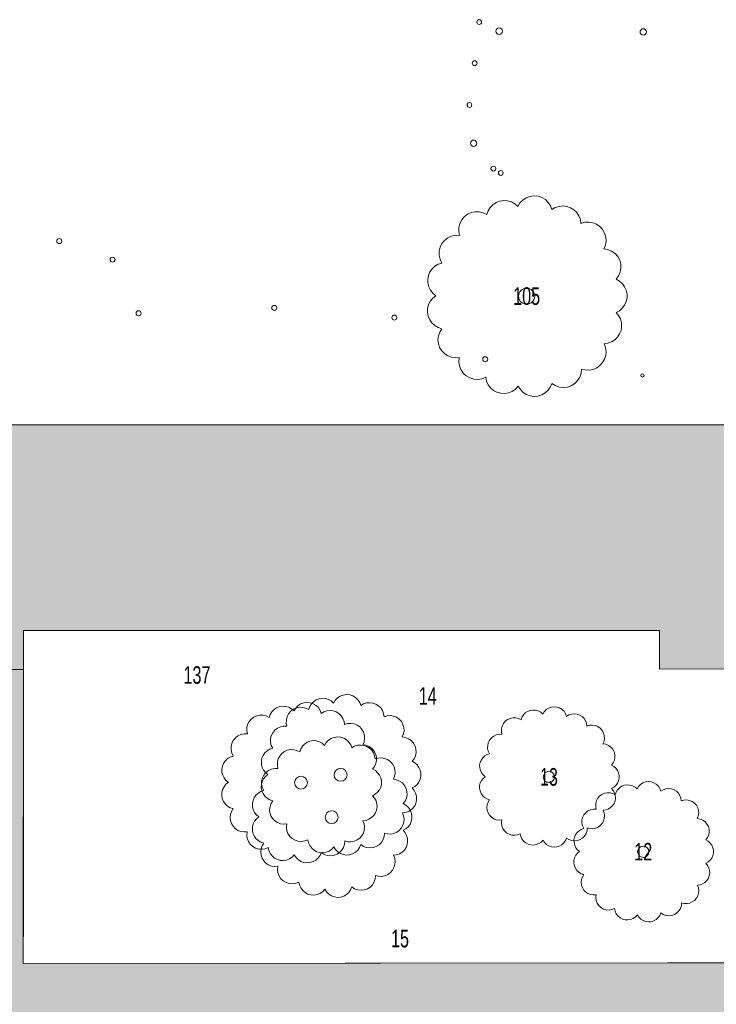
# Model space of a CAD drawing. Header units: metres. Extents: x -177922 to 5550634, y -507967 to 368279.
# Tile 26 of 125: x 1230812 to 1265433, y -94265 to -45328. Entities that reach past the tile are written whole.
import ezdxf

# ---------------------------------------------------------------- set-up
doc = ezdxf.new("R2010")
doc.units = ezdxf.units.M
doc.header["$LTSCALE"] = 0.05
for name, color, linetype in [('A_1_Schraffuren', 7, 'Continuous'), ('A_7_Bäume_Vermesser', 7, 'Continuous'), ('A_7_Gebäude Bestand', 7, 'Continuous'), ('A_7_Vermesser Bestand.Schraffuren', 7, 'Continuous')]:
    doc.layers.add(name, color=color, linetype=linetype)
doc.styles.add('ERSTELLTER_STIL_4', font='ARIALN.TTF', dxfattribs={"width": 0.8})

msp = doc.modelspace()

# ---------------------------------------------------------------- hatches: boundary and pattern name
at = {"layer": 'A_1_Schraffuren', "linetype": 'Continuous', "lineweight": 13}
for points in [[(1221846.226, -65463.526), (1221827.14, -75640.968), (1227466.898, -75612.9), (1227497.811, -77633.333), (1230998.566, -77630.325), (1230997.943, -75687.746), (1262611.979, -75678.124), (1262612.634, -77611.767), (1266019.926, -77587.875), (1266013.481, -75663.534), (1271365.653, -75645.562), (1271292.2, -65465.3)], [(1227466.898, -75612.9), (1223955.152, -75630.348), (1223943.024, -76998.752), (1223803.431, -76993.245), (1223688.117, -87122.427), (1226837.143, -87092.589), (1226778.972, -92223.419), (1200166.163, -92186.303), (1163151.38, -92335.005), (1163139.667, -74967.631), (1157215.52, -74972.649), (1157158.768, -92202.057), (1140867.442, -92166.648), (1140839.633, -101646.153), (1157127.676, -101641.146), (1289433.852, -101655.934), (1289477.537, -97323.115), (1289461.841, -92249.763), (1279017.399, -92187.054), (1230992.267, -92233.843), (1230998.566, -77630.325), (1227497.811, -77633.333)]]:
    msp.add_hatch(color=7, dxfattribs=at).paths.add_polyline_path(points)

# ---------------------------------------------------------------- linework, layer by layer
at = {"layer": 'A_1_Schraffuren', "color": 92, "linetype": 'Continuous', "lineweight": 18, "flags": 128}
for points in [[(1251788.376, -60684.929), (1251685.662, -60852.532), (1251621.786, -61038.417), (1251599.793, -61233.748), (1251620.735, -61429.203), (1251683.605, -61615.448), (1251785.407, -61783.595), (1251921.285, -61925.629), (1252084.762, -62034.777), (1252268.038, -62105.831), (1252462.368, -62135.414), (1252658.478, -62122.087), (1252638.646, -62326.428), (1252665.634, -62529.95), (1252738.05, -62722.058), (1252852.107, -62892.767), (1253001.897, -63033.167), (1253179.605, -63135.982), (1253375.978, -63195.846), (1253580.822, -63209.648), (1253783.459, -63176.662), (1253973.351, -63098.616), (1254013.735, -63290.223), (1254094.617, -63468.569), (1254212.15, -63625.189), (1254360.775, -63752.686), (1254533.466, -63845.018), (1254722.033, -63897.815), (1254917.559, -63908.578), (1255110.783, -63876.802), (1255292.564, -63803.974), (1255454.274, -63693.566), (1255588.296, -63550.782), (1255693.543, -63715.917), (1255832.016, -63854.366), (1255997.163, -63959.603), (1256181.158, -64026.617), (1256375.295, -64052.254), (1256570.378, -64035.296), (1256757.182, -63976.546), (1256926.851, -63878.783), (1257071.358, -63746.64), (1257183.873, -63586.361), (1257259.046, -63405.549), (1257431.198, -63517.415), (1257624.219, -63587.362), (1257828.075, -63611.738), (1258032.138, -63589.28), (1258225.814, -63521.159), (1258399.017, -63410.931), (1258542.718, -63264.301), (1258649.462, -63088.929), (1258713.678, -62893.926), (1258732.036, -62689.447), (1258922.284, -62738.866), (1259118.732, -62745.788), (1259311.997, -62709.908), (1259492.861, -62632.927), (1259652.695, -62518.517), (1259783.879, -62372.134), (1259880.156, -62200.755), (1259936.936, -62012.561), (1259951.501, -61816.536), (1259923.159, -61622.036), (1259853.264, -61438.309), (1260043.752, -61412.695), (1260224.447, -61347.208), (1260387.132, -61244.856), (1260524.361, -61110.306), (1260629.89, -60949.665), (1260698.913, -60770.287), (1260728.276, -60580.355), (1260716.629, -60388.51), (1260664.519, -60203.511), (1260574.315, -60033.786), (1260450.13, -59887.099), (1260617.224, -59794.64), (1260761.051, -59669.023), (1260875.13, -59515.869), (1260954.326, -59342.092), (1260995.095, -59155.535), (1260995.569, -58964.562), (1260955.737, -58777.797), (1260877.397, -58603.636), (1260764.081, -58449.93), (1260620.872, -58323.583), (1260454.246, -58230.3), (1260575.795, -58066.425), (1260657.305, -57879.386), (1260694.585, -57678.783), (1260685.725, -57474.946), (1260631.196, -57278.332), (1260533.767, -57099.063), (1260398.475, -56946.347), (1260232.249, -56828.024), (1260043.651, -56750.195), (1259842.362, -56716.828), (1259918.457, -56530.338), (1259951.163, -56331.608), (1259938.858, -56130.572), (1259882.157, -55937.311), (1259783.903, -55761.5), (1259649, -55611.934), (1259484.218, -55496.116), (1259297.804, -55419.837), (1259099.103, -55386.933), (1258898.066, -55399.037), (1258704.742, -55455.551), (1258676.721, -55261.373), (1258607.285, -55077.89), (1258499.75, -54913.816), (1258359.212, -54776.932), (1258192.345, -54673.754), (1258007.098, -54609.184), (1257812.243, -54586.282), (1257617.069, -54606.155), (1257430.844, -54667.841), (1257262.399, -54768.42), (1257192.423, -54579.121), (1257082.026, -54410.191), (1256936.757, -54270.092), (1256763.93, -54165.886), (1256572.225, -54102.822), (1256371.28, -54084.051), (1256171.221, -54110.518), (1255982.074, -54180.91), (1255813.37, -54291.68), (1255673.595, -54437.24), (1255569.768, -54610.303), (1255422.866, -54480.266), (1255251.279, -54385.155), (1255063.172, -54329.478), (1254867.447, -54315.894), (1254673.446, -54345.037), (1254490.356, -54415.523), (1254326.897, -54524.01), (1254190.833, -54665.327), (1254088.616, -54832.776), (1254025.115, -55018.404), (1253845.603, -54927.062), (1253650.286, -54877.933), (1253448.918, -54873.464), (1253251.612, -54913.898), (1253068.23, -54997.193), (1252907.959, -55119.185), (1252778.843, -55273.756), (1252687.329, -55453.172), (1252638.002, -55648.45), (1252633.334, -55849.799), (1252673.572, -56047.157), (1252469.586, -56042.665), (1252269.835, -56084.216), (1252084.571, -56169.705), (1251923.334, -56294.72), (1251794.388, -56452.843), (1251704.387, -56635.955), (1251657.927, -56834.625), (1251657.408, -57038.661), (1251702.865, -57237.562), (1251791.959, -57421.114), (1251610.939, -57481.921), (1251446.806, -57579.558), (1251306.983, -57709.617), (1251197.741, -57866.255), (1251124.007, -58042.411), (1251089.102, -58230.168), (1251094.602, -58421.047), (1251140.253, -58606.487), (1251223.992, -58778.12), (1251342.065, -58928.202), (1251489.143, -59050.01), (1251339.938, -59171.158), (1251219.859, -59321.24), (1251134.387, -59493.386), (1251087.409, -59679.755), (1251081.086, -59871.839), (1251115.692, -60060.897), (1251189.641, -60238.304), (1251299.576, -60395.943), (1251440.489, -60526.656), (1251605.928, -60624.477)], [(1241421.142, -84540.382), (1241338.971, -84674.465), (1241287.87, -84823.172), (1241270.276, -84979.437), (1241287.029, -85135.801), (1241337.325, -85284.797), (1241418.766, -85419.315), (1241527.469, -85532.942), (1241658.251, -85620.261), (1241804.871, -85677.104), (1241960.336, -85700.771), (1242117.224, -85690.108), (1242101.358, -85853.581), (1242122.948, -86016.399), (1242180.881, -86170.086), (1242272.126, -86306.653), (1242391.959, -86418.973), (1242534.125, -86501.224), (1242691.224, -86549.116), (1242855.099, -86560.158), (1243017.208, -86533.769), (1243169.122, -86471.332), (1243201.429, -86624.617), (1243266.135, -86767.294), (1243360.161, -86892.59), (1243479.061, -86994.588), (1243617.214, -87068.453), (1243768.067, -87110.691), (1243924.489, -87119.301), (1244079.067, -87093.88), (1244224.493, -87035.618), (1244353.861, -86947.292), (1244461.078, -86833.065), (1244545.275, -86965.173), (1244656.054, -87075.932), (1244788.172, -87160.121), (1244935.368, -87213.732), (1245090.677, -87234.243), (1245246.744, -87220.676), (1245396.187, -87173.676), (1245531.922, -87095.465), (1245647.527, -86989.751), (1245737.539, -86861.528), (1245797.678, -86716.878), (1245935.399, -86806.371), (1246089.816, -86862.328), (1246252.901, -86881.829), (1246416.152, -86863.863), (1246571.092, -86809.366), (1246709.655, -86721.184), (1246824.616, -86603.88), (1246910.011, -86463.582), (1246961.383, -86307.58), (1246976.07, -86143.997), (1247128.268, -86183.532), (1247285.427, -86189.07), (1247440.039, -86160.366), (1247584.73, -86098.78), (1247712.597, -86007.252), (1247817.544, -85890.146), (1247894.566, -85753.043), (1247939.99, -85602.488), (1247951.642, -85445.668), (1247928.968, -85290.068), (1247873.053, -85143.086), (1248025.443, -85122.595), (1248169.998, -85070.205), (1248300.146, -84988.324), (1248409.93, -84880.684), (1248494.353, -84752.171), (1248549.571, -84608.669), (1248573.062, -84456.723), (1248563.744, -84303.247), (1248522.057, -84155.248), (1248449.893, -84019.468), (1248350.545, -83902.119), (1248484.22, -83828.151), (1248599.282, -83727.657), (1248690.545, -83605.135), (1248753.902, -83466.113), (1248786.517, -83316.867), (1248786.896, -83164.088), (1248755.031, -83014.677), (1248692.358, -82875.348), (1248601.706, -82752.383), (1248487.139, -82651.305), (1248353.838, -82576.679), (1248451.077, -82445.579), (1248516.285, -82295.948), (1248546.109, -82135.466), (1248539.021, -81972.396), (1248495.398, -81815.105), (1248417.455, -81671.689), (1248309.221, -81549.517), (1248176.241, -81454.858), (1248025.362, -81392.595), (1247864.33, -81365.902), (1247925.207, -81216.709), (1247951.371, -81057.726), (1247941.527, -80896.897), (1247896.167, -80742.288), (1247817.564, -80601.639), (1247709.641, -80481.987), (1247577.815, -80389.332), (1247428.684, -80328.309), (1247269.724, -80301.986), (1247108.894, -80311.669), (1246954.234, -80356.88), (1246931.818, -80201.538), (1246876.269, -80054.751), (1246790.241, -79923.492), (1246677.811, -79813.984), (1246544.317, -79731.442), (1246396.119, -79679.787), (1246240.236, -79661.464), (1246084.096, -79677.363), (1245935.117, -79726.712), (1245800.361, -79807.175), (1245744.379, -79655.736), (1245656.062, -79520.592), (1245539.847, -79408.513), (1245401.585, -79325.148), (1245248.221, -79274.697), (1245087.465, -79259.68), (1244927.418, -79280.853), (1244776.1, -79337.168), (1244641.137, -79425.783), (1244529.317, -79542.231), (1244446.256, -79680.682), (1244328.734, -79576.652), (1244191.464, -79500.563), (1244040.979, -79456.021), (1243884.399, -79445.155), (1243729.198, -79468.468), (1243582.726, -79524.857), (1243451.959, -79611.647), (1243343.108, -79724.701), (1243261.334, -79858.66), (1243210.533, -80007.163), (1243066.923, -79934.089), (1242910.67, -79894.785), (1242749.576, -79891.21), (1242591.731, -79923.557), (1242445.025, -79990.193), (1242316.808, -80087.787), (1242213.515, -80211.444), (1242140.304, -80354.976), (1242100.843, -80511.199), (1242097.108, -80672.278), (1242129.299, -80830.165), (1241966.11, -80826.571), (1241806.309, -80859.812), (1241658.098, -80928.203), (1241529.109, -81028.215), (1241425.952, -81154.713), (1241353.951, -81301.203), (1241316.783, -81460.139), (1241316.367, -81623.368), (1241352.733, -81782.488), (1241424.008, -81929.33), (1241279.192, -81977.976), (1241147.886, -82056.086), (1241036.028, -82160.133), (1240948.634, -82285.443), (1240889.647, -82426.368), (1240861.723, -82576.574), (1240866.123, -82729.277), (1240902.643, -82877.629), (1240969.635, -83014.935), (1241064.093, -83135.001), (1241181.755, -83232.447), (1241062.392, -83329.365), (1240966.328, -83449.431), (1240897.951, -83587.148), (1240860.368, -83736.243), (1240855.31, -83889.91), (1240882.994, -84041.157), (1240942.154, -84183.083), (1241030.102, -84309.193), (1241142.833, -84413.764), (1241275.184, -84492.021)], [(1243385.334, -84152.49), (1243303.163, -84286.573), (1243252.062, -84435.28), (1243234.468, -84591.545), (1243251.221, -84747.909), (1243301.517, -84896.905), (1243382.959, -85031.423), (1243491.661, -85145.05), (1243622.443, -85232.369), (1243769.063, -85289.212), (1243924.528, -85312.878), (1244081.416, -85302.216), (1244065.55, -85465.689), (1244087.14, -85628.507), (1244145.073, -85782.194), (1244236.319, -85918.76), (1244356.151, -86031.081), (1244498.317, -86113.332), (1244655.416, -86161.224), (1244819.291, -86172.266), (1244981.4, -86145.877), (1245133.314, -86083.44), (1245165.621, -86236.725), (1245230.327, -86379.402), (1245324.353, -86504.698), (1245443.254, -86606.696), (1245581.406, -86680.561), (1245732.26, -86722.799), (1245888.681, -86731.409), (1246043.259, -86705.988), (1246188.685, -86647.726), (1246318.053, -86559.399), (1246425.27, -86445.173), (1246509.467, -86577.28), (1246620.246, -86688.04), (1246752.364, -86772.229), (1246899.56, -86825.84), (1247054.869, -86846.351), (1247210.936, -86832.784), (1247360.379, -86785.784), (1247496.114, -86707.573), (1247611.719, -86601.859), (1247701.732, -86473.636), (1247761.87, -86328.986), (1247899.591, -86418.479), (1248054.008, -86474.436), (1248217.093, -86493.937), (1248380.344, -86475.971), (1248535.285, -86421.474), (1248673.847, -86333.292), (1248788.808, -86215.988), (1248874.203, -86075.69), (1248925.575, -85919.688), (1248940.262, -85756.105), (1249092.461, -85795.64), (1249249.619, -85801.177), (1249404.231, -85772.474), (1249548.922, -85710.888), (1249676.789, -85619.36), (1249781.736, -85502.254), (1249858.758, -85365.151), (1249904.182, -85214.596), (1249915.834, -85057.776), (1249893.16, -84902.176), (1249837.245, -84755.194), (1249989.635, -84734.703), (1250134.191, -84682.313), (1250264.339, -84600.431), (1250374.122, -84492.792), (1250458.545, -84364.279), (1250513.764, -84220.777), (1250537.254, -84068.831), (1250527.936, -83915.355), (1250486.249, -83767.356), (1250414.085, -83631.576), (1250314.737, -83514.227), (1250448.412, -83440.259), (1250563.474, -83339.765), (1250654.737, -83217.243), (1250718.094, -83078.221), (1250750.709, -82928.975), (1250751.089, -82776.196), (1250719.223, -82626.785), (1250656.551, -82487.456), (1250565.899, -82364.491), (1250451.331, -82263.413), (1250318.03, -82188.787), (1250415.269, -82057.687), (1250480.477, -81908.056), (1250510.301, -81747.574), (1250503.213, -81584.504), (1250459.59, -81427.212), (1250381.647, -81283.797), (1250273.413, -81161.625), (1250140.433, -81066.966), (1249989.554, -81004.703), (1249828.523, -80978.01), (1249889.399, -80828.817), (1249915.563, -80669.834), (1249905.719, -80509.005), (1249860.359, -80354.396), (1249781.756, -80213.747), (1249673.833, -80094.094), (1249542.007, -80001.44), (1249392.877, -79940.417), (1249233.916, -79914.094), (1249073.086, -79923.777), (1248918.427, -79968.988), (1248896.01, -79813.645), (1248840.462, -79666.859), (1248754.433, -79535.6), (1248642.003, -79426.092), (1248508.51, -79343.55), (1248360.312, -79291.895), (1248204.428, -79273.572), (1248048.289, -79289.471), (1247899.309, -79338.82), (1247764.553, -79419.283), (1247708.571, -79267.844), (1247620.254, -79132.7), (1247504.039, -79020.621), (1247365.778, -78937.256), (1247212.413, -78886.805), (1247051.657, -78871.788), (1246891.61, -78892.961), (1246740.292, -78949.275), (1246605.329, -79037.891), (1246493.51, -79154.339), (1246410.448, -79292.79), (1246292.927, -79188.76), (1246155.657, -79112.671), (1246005.171, -79068.129), (1245848.591, -79057.262), (1245693.39, -79080.576), (1245546.918, -79136.965), (1245416.151, -79223.755), (1245307.3, -79336.809), (1245225.526, -79470.768), (1245174.726, -79619.271), (1245031.116, -79546.197), (1244874.862, -79506.893), (1244713.768, -79503.318), (1244555.923, -79535.665), (1244409.218, -79602.301), (1244281.001, -79699.895), (1244177.708, -79823.551), (1244104.496, -79967.084), (1244065.035, -80123.307), (1244061.301, -80284.386), (1244093.491, -80442.273), (1243930.302, -80438.679), (1243770.502, -80471.92), (1243622.29, -80540.311), (1243493.301, -80640.323), (1243390.144, -80766.821), (1243318.143, -80913.311), (1243280.975, -81072.247), (1243280.56, -81235.476), (1243316.925, -81394.596), (1243388.201, -81541.438), (1243243.384, -81590.084), (1243112.078, -81668.194), (1243000.22, -81772.241), (1242912.826, -81897.551), (1242853.839, -82038.476), (1242825.915, -82188.682), (1242830.315, -82341.385), (1242866.835, -82489.737), (1242933.827, -82627.043), (1243028.285, -82747.109), (1243145.948, -82844.555), (1243026.584, -82941.473), (1242930.52, -83061.539), (1242862.143, -83199.256), (1242824.561, -83348.351), (1242819.502, -83502.018), (1242847.187, -83653.265), (1242906.347, -83795.191), (1242994.294, -83921.301), (1243107.025, -84025.872), (1243239.376, -84104.129)], [(1254161.489, -84096.135), (1254089.589, -84213.457), (1254044.876, -84343.577), (1254029.481, -84480.308), (1254044.14, -84617.127), (1254088.149, -84747.498), (1254159.41, -84865.202), (1254254.525, -84964.625), (1254368.959, -85041.029), (1254497.252, -85090.767), (1254633.283, -85111.475), (1254770.56, -85102.146), (1254756.678, -85245.185), (1254775.569, -85387.65), (1254826.26, -85522.126), (1254906.1, -85641.622), (1255010.953, -85739.902), (1255135.349, -85811.872), (1255272.81, -85853.777), (1255416.201, -85863.439), (1255558.046, -85840.349), (1255690.971, -85785.716), (1255719.24, -85919.841), (1255775.857, -86044.683), (1255858.13, -86154.317), (1255962.168, -86243.565), (1256083.052, -86308.197), (1256215.048, -86345.156), (1256351.917, -86352.689), (1256487.173, -86330.446), (1256614.42, -86279.466), (1256727.617, -86202.181), (1256821.432, -86102.232), (1256895.105, -86217.827), (1256992.036, -86314.741), (1257107.64, -86388.407), (1257236.436, -86435.317), (1257372.332, -86453.263), (1257508.89, -86441.392), (1257639.653, -86400.267), (1257758.421, -86331.833), (1257859.576, -86239.333), (1257938.336, -86127.137), (1257990.957, -86000.569), (1258111.464, -86078.876), (1258246.578, -86127.838), (1258389.278, -86144.902), (1258532.122, -86129.181), (1258667.695, -86081.496), (1258788.937, -86004.336), (1258889.528, -85901.695), (1258964.249, -85778.935), (1259009.2, -85642.433), (1259022.05, -85499.298), (1259155.224, -85533.891), (1259292.737, -85538.737), (1259428.023, -85513.621), (1259554.628, -85459.734), (1259666.512, -85379.647), (1259758.34, -85277.178), (1259825.734, -85157.214), (1259865.48, -85025.478), (1259875.676, -84888.26), (1259855.836, -84752.111), (1259806.91, -84623.501), (1259940.252, -84605.572), (1260066.738, -84559.731), (1260180.617, -84488.084), (1260276.678, -84393.899), (1260350.548, -84281.45), (1260398.864, -84155.886), (1260419.418, -84022.933), (1260411.265, -83888.642), (1260374.789, -83759.143), (1260311.645, -83640.335), (1260224.716, -83537.655), (1260341.682, -83472.933), (1260442.361, -83385.001), (1260522.216, -83277.794), (1260577.654, -83156.149), (1260606.191, -83025.56), (1260606.524, -82891.878), (1260578.641, -82761.143), (1260523.803, -82639.23), (1260444.482, -82531.636), (1260344.236, -82443.193), (1260227.598, -82377.895), (1260312.682, -82263.183), (1260369.739, -82132.255), (1260395.834, -81991.833), (1260389.633, -81849.147), (1260351.462, -81711.517), (1260283.262, -81586.029), (1260188.558, -81479.128), (1260072.2, -81396.302), (1259940.181, -81341.821), (1259799.278, -81318.465), (1259852.545, -81187.921), (1259875.439, -81048.811), (1259866.826, -80908.085), (1259827.135, -80772.802), (1259758.358, -80649.735), (1259663.925, -80545.039), (1259548.578, -80463.966), (1259418.088, -80410.571), (1259278.998, -80387.538), (1259138.271, -80396.011), (1259002.944, -80435.571), (1258983.33, -80299.646), (1258934.725, -80171.208), (1258859.45, -80056.356), (1258761.074, -79960.537), (1258644.267, -79888.313), (1258514.594, -79843.114), (1258378.196, -79827.082), (1258241.574, -79840.993), (1258111.216, -79884.174), (1257993.305, -79954.579), (1257944.321, -79822.07), (1257867.044, -79703.819), (1257765.355, -79605.749), (1257644.376, -79532.805), (1257510.183, -79488.66), (1257369.521, -79475.52), (1257229.48, -79494.048), (1257097.077, -79543.322), (1256978.984, -79620.861), (1256881.142, -79722.753), (1256808.463, -79843.897), (1256705.632, -79752.871), (1256585.521, -79686.293), (1256453.846, -79647.319), (1256316.838, -79637.811), (1256181.037, -79658.211), (1256052.874, -79707.551), (1255938.453, -79783.492), (1255843.209, -79882.414), (1255771.656, -79999.628), (1255727.206, -80129.568), (1255601.547, -80065.628), (1255464.825, -80031.238), (1255323.868, -80028.11), (1255185.754, -80056.413), (1255057.386, -80114.72), (1254945.197, -80200.114), (1254854.815, -80308.314), (1254790.755, -80433.905), (1254756.227, -80570.6), (1254752.959, -80711.544), (1254781.126, -80849.695), (1254638.335, -80846.55), (1254498.51, -80875.636), (1254368.825, -80935.479), (1254255.959, -81022.989), (1254165.697, -81133.675), (1254102.696, -81261.854), (1254070.174, -81400.923), (1254069.811, -81543.748), (1254101.631, -81682.978), (1254163.997, -81811.465), (1254037.282, -81854.03), (1253922.389, -81922.376), (1253824.513, -82013.417), (1253748.044, -82123.064), (1253696.43, -82246.373), (1253671.997, -82377.803), (1253675.847, -82511.418), (1253707.802, -82641.226), (1253766.42, -82761.369), (1253849.071, -82866.427), (1253952.025, -82951.692), (1253847.582, -83036.495), (1253763.526, -83141.553), (1253703.696, -83262.055), (1253670.812, -83392.513), (1253666.385, -83526.972), (1253690.609, -83659.313), (1253742.374, -83783.498), (1253819.328, -83893.845), (1253917.968, -83985.344), (1254033.775, -84053.819)], [(1242940.826, -86256.366), (1242858.655, -86390.449), (1242807.554, -86539.157), (1242789.96, -86695.421), (1242806.713, -86851.785), (1242857.009, -87000.781), (1242938.45, -87135.299), (1243047.153, -87248.926), (1243177.935, -87336.245), (1243324.555, -87393.088), (1243480.02, -87416.755), (1243636.908, -87406.093), (1243621.042, -87569.566), (1243642.632, -87732.383), (1243700.565, -87886.07), (1243791.81, -88022.637), (1243911.643, -88134.957), (1244053.809, -88217.209), (1244210.908, -88265.1), (1244374.783, -88276.142), (1244536.892, -88249.753), (1244688.806, -88187.316), (1244721.113, -88340.601), (1244785.819, -88483.278), (1244879.845, -88608.575), (1244998.745, -88710.572), (1245136.898, -88784.438), (1245287.751, -88826.675), (1245444.173, -88835.286), (1245598.751, -88809.865), (1245744.177, -88751.602), (1245873.545, -88663.276), (1245980.762, -88549.049), (1246064.959, -88681.157), (1246175.738, -88791.916), (1246307.856, -88876.106), (1246455.052, -88929.717), (1246610.361, -88950.227), (1246766.428, -88936.66), (1246915.871, -88889.66), (1247051.606, -88811.449), (1247167.211, -88705.736), (1247257.223, -88577.512), (1247317.362, -88432.862), (1247455.083, -88522.356), (1247609.5, -88578.313), (1247772.585, -88597.814), (1247935.836, -88579.848), (1248090.776, -88525.35), (1248229.339, -88437.168), (1248344.3, -88319.864), (1248429.695, -88179.566), (1248481.067, -88023.564), (1248495.754, -87859.981), (1248647.952, -87899.516), (1248805.111, -87905.054), (1248959.722, -87876.35), (1249104.414, -87814.765), (1249232.281, -87723.237), (1249337.228, -87606.13), (1249414.25, -87469.028), (1249459.674, -87318.472), (1249471.326, -87161.652), (1249448.652, -87006.052), (1249392.737, -86859.071), (1249545.127, -86838.58), (1249689.682, -86786.19), (1249819.83, -86704.308), (1249929.614, -86596.668), (1250014.037, -86468.155), (1250069.255, -86324.653), (1250092.746, -86172.707), (1250083.428, -86019.231), (1250041.741, -85871.232), (1249969.577, -85735.452), (1249870.229, -85618.103), (1250003.904, -85544.135), (1250118.966, -85443.642), (1250210.229, -85321.119), (1250273.586, -85182.097), (1250306.201, -85032.852), (1250306.58, -84880.073), (1250274.715, -84730.661), (1250212.042, -84591.332), (1250121.39, -84468.367), (1250006.823, -84367.289), (1249873.522, -84292.664), (1249970.761, -84161.563), (1250035.969, -84011.932), (1250065.793, -83851.45), (1250058.705, -83688.38), (1250015.082, -83531.089), (1249937.139, -83387.674), (1249828.905, -83265.501), (1249695.925, -83170.842), (1249545.046, -83108.579), (1249384.014, -83081.886), (1249444.891, -82932.693), (1249471.055, -82773.71), (1249461.211, -82612.881), (1249415.851, -82458.272), (1249337.248, -82317.623), (1249229.325, -82197.971), (1249097.499, -82105.316), (1248948.368, -82044.293), (1248789.408, -82017.97), (1248628.578, -82027.653), (1248473.918, -82072.864), (1248451.502, -81917.522), (1248395.953, -81770.735), (1248309.925, -81639.476), (1248197.495, -81529.969), (1248064.001, -81447.427), (1247915.803, -81395.771), (1247759.92, -81377.449), (1247603.78, -81393.347), (1247454.801, -81442.696), (1247320.045, -81523.159), (1247264.063, -81371.72), (1247175.746, -81236.576), (1247059.531, -81124.497), (1246921.269, -81041.132), (1246767.905, -80990.681), (1246607.149, -80975.664), (1246447.102, -80996.838), (1246295.784, -81053.152), (1246160.821, -81141.767), (1246049.001, -81258.215), (1245965.94, -81396.666), (1245848.418, -81292.636), (1245711.148, -81216.547), (1245560.663, -81172.005), (1245404.083, -81161.139), (1245248.882, -81184.453), (1245102.41, -81240.842), (1244971.643, -81327.631), (1244862.792, -81440.685), (1244781.018, -81574.644), (1244730.217, -81723.147), (1244586.607, -81650.073), (1244430.354, -81610.769), (1244269.26, -81607.194), (1244111.415, -81639.542), (1243964.709, -81706.177), (1243836.492, -81803.771), (1243733.199, -81927.428), (1243659.988, -82070.96), (1243620.527, -82227.183), (1243616.792, -82388.262), (1243648.983, -82546.149), (1243485.794, -82542.555), (1243325.993, -82575.796), (1243177.782, -82644.187), (1243048.793, -82744.2), (1242945.636, -82870.697), (1242873.635, -83017.188), (1242836.467, -83176.124), (1242836.051, -83339.352), (1242872.417, -83498.473), (1242943.692, -83645.314), (1242798.876, -83693.96), (1242667.57, -83772.07), (1242555.712, -83876.117), (1242468.318, -84001.428), (1242409.331, -84142.352), (1242381.407, -84292.558), (1242385.807, -84445.261), (1242422.327, -84593.613), (1242489.319, -84730.919), (1242583.777, -84850.985), (1242701.439, -84948.431), (1242582.076, -85045.349), (1242486.012, -85165.415), (1242417.635, -85303.132), (1242380.052, -85452.227), (1242374.994, -85605.895), (1242402.678, -85757.141), (1242461.838, -85899.067), (1242549.786, -86025.178), (1242662.517, -86129.748), (1242794.868, -86208.005)], [(1258848.27, -87815.475), (1258776.37, -87932.797), (1258731.657, -88062.916), (1258716.261, -88199.648), (1258730.92, -88336.467), (1258774.929, -88466.838), (1258846.191, -88584.541), (1258941.306, -88683.965), (1259055.739, -88760.369), (1259184.032, -88810.107), (1259320.064, -88830.815), (1259457.341, -88821.485), (1259443.459, -88964.524), (1259462.35, -89106.99), (1259513.041, -89241.466), (1259592.881, -89360.962), (1259697.734, -89459.242), (1259822.129, -89531.212), (1259959.591, -89573.117), (1260102.982, -89582.779), (1260244.827, -89559.689), (1260377.752, -89505.056), (1260406.02, -89639.181), (1260462.638, -89764.023), (1260544.911, -89873.657), (1260648.949, -89962.905), (1260769.832, -90027.537), (1260901.829, -90064.495), (1261038.698, -90072.029), (1261173.954, -90049.786), (1261301.201, -89998.806), (1261414.398, -89921.521), (1261508.213, -89821.572), (1261581.886, -89937.167), (1261678.817, -90034.081), (1261794.42, -90107.747), (1261923.217, -90154.656), (1262059.113, -90172.603), (1262195.671, -90160.732), (1262326.434, -90119.607), (1262445.201, -90051.173), (1262546.356, -89958.673), (1262625.117, -89846.477), (1262677.738, -89719.909), (1262798.244, -89798.216), (1262933.359, -89847.178), (1263076.059, -89864.241), (1263218.903, -89848.521), (1263354.476, -89800.836), (1263475.718, -89723.676), (1263576.309, -89621.035), (1263651.029, -89498.275), (1263695.98, -89361.773), (1263708.831, -89218.638), (1263842.005, -89253.231), (1263979.518, -89258.076), (1264114.804, -89232.96), (1264241.409, -89179.073), (1264353.292, -89098.987), (1264445.121, -88996.518), (1264512.515, -88876.554), (1264552.261, -88744.817), (1264562.457, -88607.6), (1264542.617, -88471.45), (1264493.691, -88342.841), (1264627.033, -88324.912), (1264753.519, -88279.07), (1264867.398, -88207.424), (1264963.459, -88113.239), (1265037.329, -88000.79), (1265085.645, -87875.226), (1265106.199, -87742.273), (1265098.046, -87607.982), (1265061.57, -87478.483), (1264998.426, -87359.675), (1264911.497, -87256.994), (1265028.463, -87192.273), (1265129.141, -87104.341), (1265208.997, -86997.133), (1265264.434, -86875.489), (1265292.972, -86744.9), (1265293.304, -86611.218), (1265265.422, -86480.483), (1265210.584, -86358.57), (1265131.263, -86250.976), (1265031.017, -86162.533), (1264914.378, -86097.235), (1264999.463, -85982.522), (1265056.52, -85851.595), (1265082.615, -85711.173), (1265076.414, -85568.487), (1265038.243, -85430.857), (1264970.043, -85305.369), (1264875.338, -85198.468), (1264758.981, -85115.641), (1264626.962, -85061.161), (1264486.059, -85037.805), (1264539.326, -84907.261), (1264562.22, -84768.15), (1264553.606, -84627.425), (1264513.916, -84492.142), (1264445.138, -84369.075), (1264350.706, -84264.379), (1264235.358, -84183.306), (1264104.869, -84129.911), (1263965.778, -84106.878), (1263825.052, -84115.351), (1263689.725, -84154.91), (1263670.11, -84018.986), (1263621.506, -83890.547), (1263546.231, -83775.696), (1263447.855, -83679.877), (1263331.048, -83607.653), (1263201.375, -83562.454), (1263064.976, -83546.422), (1262928.354, -83560.333), (1262797.997, -83603.514), (1262680.086, -83673.919), (1262631.102, -83541.41), (1262553.824, -83423.158), (1262452.136, -83325.089), (1262331.157, -83252.145), (1262196.963, -83208), (1262056.302, -83194.86), (1261916.261, -83213.387), (1261783.858, -83262.662), (1261665.765, -83340.2), (1261567.923, -83442.093), (1261495.244, -83563.237), (1261392.413, -83472.211), (1261272.301, -83405.633), (1261140.627, -83366.659), (1261003.619, -83357.151), (1260867.818, -83377.55), (1260739.655, -83426.891), (1260625.234, -83502.832), (1260529.989, -83601.754), (1260458.437, -83718.968), (1260413.987, -83848.908), (1260288.328, -83784.968), (1260151.606, -83750.578), (1260010.649, -83747.45), (1259872.535, -83775.753), (1259744.167, -83834.06), (1259631.977, -83919.454), (1259541.596, -84027.654), (1259477.536, -84153.245), (1259443.007, -84289.94), (1259439.74, -84430.884), (1259467.907, -84569.035), (1259325.116, -84565.89), (1259185.291, -84594.976), (1259055.606, -84654.818), (1258942.74, -84742.329), (1258852.478, -84853.015), (1258789.477, -84981.194), (1258756.955, -85120.263), (1258756.591, -85263.088), (1258788.412, -85402.318), (1258850.777, -85530.805), (1258724.063, -85573.369), (1258609.17, -85641.715), (1258511.294, -85732.757), (1258434.825, -85842.404), (1258383.211, -85965.712), (1258358.778, -86097.143), (1258362.628, -86230.758), (1258394.583, -86360.566), (1258453.2, -86480.709), (1258535.851, -86585.766), (1258638.806, -86671.032), (1258534.363, -86755.835), (1258450.307, -86860.893), (1258390.477, -86981.395), (1258357.592, -87111.853), (1258353.166, -87246.312), (1258377.39, -87378.653), (1258429.155, -87502.838), (1258506.109, -87613.185), (1258604.749, -87704.684), (1258720.556, -87773.159)]]:
    msp.add_lwpolyline(points, close=True, dxfattribs=at)
at = {"layer": 'A_1_Schraffuren', "color": 7, "linetype": 'Continuous', "lineweight": 13, "flags": 128}
for points in [[(1221846.226, -65463.526), (1221827.14, -75640.968), (1227466.898, -75612.9), (1227497.811, -77633.333), (1230998.566, -77630.325), (1230997.943, -75687.746), (1262611.979, -75678.124), (1262612.634, -77611.767), (1266019.926, -77587.875), (1266013.481, -75663.534), (1271365.653, -75645.562), (1271292.2, -65465.3)], [(1227466.898, -75612.9), (1223955.152, -75630.348), (1223943.024, -76998.752), (1223803.431, -76993.245), (1223688.117, -87122.427), (1226837.143, -87092.589), (1226778.972, -92223.419), (1200166.163, -92186.303), (1163151.38, -92335.005), (1163139.667, -74967.631), (1157215.52, -74972.649), (1157158.768, -92202.057), (1140867.442, -92166.648), (1140839.633, -101646.153), (1157127.676, -101641.146), (1289433.852, -101655.934), (1289477.537, -97323.115), (1289461.841, -92249.763), (1279017.399, -92187.054), (1230992.267, -92233.843), (1230998.566, -77630.325), (1227497.811, -77633.333)]]:
    msp.add_lwpolyline(points, close=True, dxfattribs=at)
at = {"layer": 'A_7_Gebäude Bestand', "color": 7, "linetype": 'Continuous', "lineweight": 13}
for p, q in [((1221846.226, -65463.526), (1271292.2, -65465.3)), ((1262611.979, -75678.124), (1230997.943, -75687.746)), ((1230998.566, -77630.325), (1230997.943, -75687.746)), ((1262612.904, -77612.094), (1262611.979, -75678.124)), ((1230998.566, -77630.325), (1227497.811, -77633.333)), ((1230994.187, -87048.243), (1230998.566, -77630.325)), ((1266019.926, -77587.875), (1262612.904, -77612.094)), ((1230993.634, -89570.023), (1230994.187, -87048.243)), ((1230992.267, -92233.843), (1230993.634, -89570.023)), ((1279017.399, -92187.054), (1230992.267, -92233.843))]:
    msp.add_line(p, q, dxfattribs=at)
at = {"layer": 'A_7_Vermesser Bestand.Schraffuren', "color": 255, "linetype": 'Continuous', "lineweight": 18}
for centre, radius in [((1253650.626, -45448.088), 120), ((1254639.067, -45897.973), 160), ((1261803.855, -45937.44), 160), ((1253421.656, -47490.645), 120), ((1253163.356, -49567.624), 120), ((1253373.197, -51471.394), 160), ((1254355.465, -52729.207), 120), ((1254720.063, -52944.049), 120), ((1232781.018, -56330.179), 125), ((1235425.45, -57255.147), 125), ((1256006.84, -59070.289), 400), ((1243466.428, -59651.425), 125), ((1236720.193, -59920.123), 125), ((1249431.465, -60133.321), 125), ((1253948.226, -62206.412), 125), ((1261762.386, -63009.688), 80), ((1246760.106, -82860.778), 320), ((1257114.413, -82965.887), 280), ((1244795.913, -83248.67), 320), ((1246315.597, -84964.654), 320), ((1261801.194, -86685.227), 280)]:
    msp.add_circle(centre, radius, dxfattribs=at)

# ---------------------------------------------------------------- texts
at = {"layer": 'A_7_Bäume_Vermesser', "color": 92, "linetype": 'Continuous', "lineweight": 18, "char_height": 875, "attachment_point": 5, "style": 'ERSTELLTER_STIL_4'}
for s, insert in [('\\A1;{\\pqc;\\fArial Narrow|b0|i0|c0|p0;\\W0.800000;1\\fArial Narrow|b0|i0|c0|p0;\\W0.800000;05}', (1256006.84, -59071.389)), ('\\A1;{\\pqc;\\fArial Narrow|b0|i0|c0|p0;\\W0.800000;1\\fArial Narrow|b0|i0|c0|p0;\\W0.800000;37}', (1239621.826, -77904.389)), ('\\A1;{\\pqc;\\fArial Narrow|b0|i0|c0|p0;\\W0.800000;1\\fArial Narrow|b0|i0|c0|p0;\\W0.800000;4}', (1251094.089, -78940.362)), ('\\A1;{\\pqc;\\fArial Narrow|b0|i0|c0|p0;\\W0.800000;1\\fArial Narrow|b0|i0|c0|p0;\\W0.800000;3}', (1257114.413, -82966.992)), ('\\A1;{\\pqc;\\fArial Narrow|b0|i0|c0|p0;\\W0.800000;1\\fArial Narrow|b0|i0|c0|p0;\\W0.800000;2}', (1261801.194, -86678.79)), ('\\A1;{\\pqc;\\fArial Narrow|b0|i0|c0|p0;\\W0.800000;1\\fArial Narrow|b0|i0|c0|p0;\\W0.800000;5}', (1249713.358, -91004.032))]:
    msp.add_mtext(s, dxfattribs=dict(at, insert=insert))

doc.saveas('drawing.dxf')
